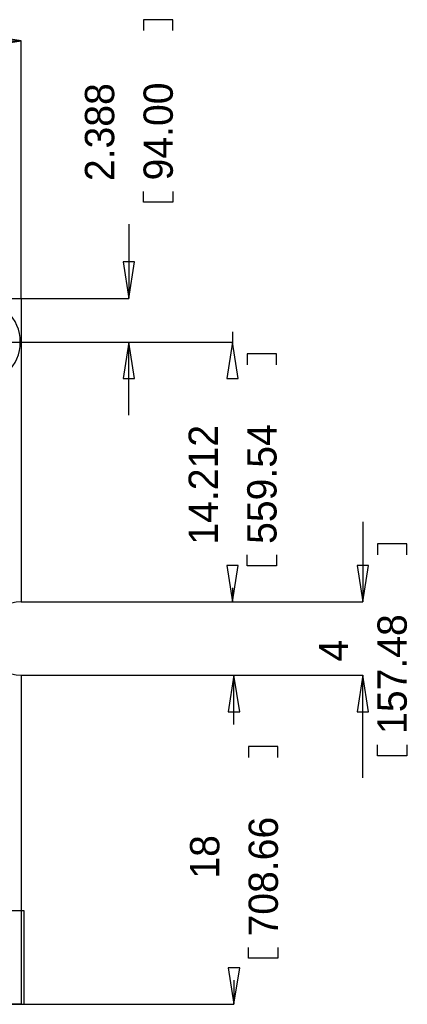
# Model space of a CAD drawing. Extents: x -8.5 to 88.7, y 0 to 55.1.
# Tile 8 of 8: x 67.5 to 88.7, y 0 to 53.8. Entities that reach past the tile are written whole.
import ezdxf

# ---------------------------------------------------------------- set-up
doc = ezdxf.new("R2010")
doc.units = 0
for name, color, linetype in [('BG_DIMENSION', 2, 'CONTINUOUS'), ('BG_OUTLINE', 80, 'CONTINUOUS'), ('PG_ASSEMBLY_TOP', 23, 'CONTINUOUS')]:
    doc.layers.add(name, color=color, linetype=linetype)

msp = doc.modelspace()

# ---------------------------------------------------------------- linework, layer by layer
at = {"layer": 'BG_DIMENSION'}
for points in [[(75.8825, 53.2384), (75.8825, 53.8353), (74.2823, 53.8353), (74.2823, 53.2384)], [(65.600072, 52.36718), (67.600068, 52.6796), (65.600072, 52.99202), (65.600072, 52.36718)], [(40.30345, 52.6796), (67.600068, 52.6796)], [(67.600068, 38.599872), (67.600068, 52.6796)], [(75.8825, 44.45), (75.8825, 43.8531), (74.2823, 43.8531), (74.2823, 44.45)], [(73.4822, 42.65295), (73.4822, 38.599872)], [(73.16978, 40.599868), (73.4822, 38.599872), (73.79462, 40.599868), (73.16978, 40.599868)], [(67.600068, 38.599872), (73.4822, 38.599872)], [(79.1464, 36.76015), (79.1464, 36.212272)], [(65.212468, 36.212272), (79.1464, 36.212272)], [(65.212468, 36.212272), (73.4822, 36.212272)], [(73.79462, 34.212276), (73.4822, 36.212272), (73.16978, 34.212276), (73.79462, 34.212276)], [(73.4822, 32.21228), (73.4822, 36.212272)], [(79.45882, 34.212276), (79.1464, 36.212272), (78.83398, 34.212276), (79.45882, 34.212276)], [(81.5467, 34.9631), (81.5467, 35.56), (79.9465, 35.56), (79.9465, 34.9631)], [(86.2584, 26.37155), (86.2584, 21.999956)], [(88.6587, 24.5745), (88.6587, 25.1714), (87.0585, 25.1714), (87.0585, 24.5745)], [(81.5467, 24.5745), (81.5467, 23.9776), (79.9465, 23.9776), (79.9465, 24.5745)], [(78.83398, 23.999952), (79.1464, 21.999956), (79.45882, 23.999952), (78.83398, 23.999952)], [(85.94598, 23.999952), (86.2584, 21.999956), (86.57082, 23.999952), (85.94598, 23.999952)], [(79.1464, 22.77745), (79.1464, 21.999956)], [(67.600068, 21.999956), (86.2584, 21.999956)], [(67.600068, 21.999956), (79.1464, 21.999956)], [(67.600068, 17.999964), (79.2226, 17.999964)], [(67.600068, 17.999964), (86.2584, 17.999964)], [(79.53502, 15.999968), (79.2226, 17.999964), (78.91018, 15.999968), (79.53502, 15.999968)], [(79.2226, 15.29715), (79.2226, 17.999964)], [(86.57082, 15.999968), (86.2584, 17.999964), (85.94598, 15.999968), (86.57082, 15.999968)], [(86.2584, 12.38885), (86.2584, 17.999964)], [(81.6229, 13.5001), (81.6229, 14.097), (80.0227, 14.097), (80.0227, 13.5001)], [(88.6587, 14.1859), (88.6587, 13.589), (87.0585, 13.589), (87.0585, 14.1859)], [(81.6229, 3.1115), (81.6229, 2.5146), (80.0227, 2.5146), (80.0227, 3.1115)], [(78.91018, 1.999996), (79.2226, 0), (79.53502, 1.999996), (78.91018, 1.999996)], [(79.2226, 1.31445), (79.2226, 0)], [(67.600068, 0), (79.2226, 0)]]:
    msp.add_lwpolyline(points, dxfattribs=at)
at = {"layer": 'BG_OUTLINE'}
for points in [[(67.600068, 0), (25.299924, 0), (25.299924, 3.75412, 0.414116), (24.800052, 4.253992, 0.414221), (24.299926, 3.75412), (24.299926, 0), (0, 0), (0, 17.999964, 0.41415), (1.999996, 19.99996, 0.414214), (0, 21.999956), (0, 38.599872), (67.600068, 38.599872), (67.600068, 21.999956, 1.000034), (67.600068, 17.999964)], [(67.600068, 0), (25.299924, 0), (25.299924, 3.75412, 0.414116), (24.800052, 4.253992, 0.414221), (24.299926, 3.75412), (24.299926, 0), (0, 0), (0, 17.999964, 0.41415), (1.999996, 19.99996, 0.414214), (0, 21.999956), (0, 38.599872), (67.600068, 38.599872), (67.600068, 21.999956, 1.000034), (67.600068, 17.999964)], [(67.600068, 0), (25.299924, 0), (25.299924, 3.75412, 0.414116), (24.800052, 4.253992, 0.414219), (24.299926, 3.75412), (24.299926, 0), (0, 0), (0, 17.999964, 0.414152), (1.999996, 19.99996, 0.414214), (0, 21.999956), (0, 38.599872), (67.600068, 38.599872), (67.600068, 21.999956, 1.000035), (67.600068, 17.999964)]]:
    msp.add_lwpolyline(points, format="xyb", close=True, dxfattribs=at)
msp.add_lwpolyline([(67.600068, 38.599872), (67.600068, 30.599888)], dxfattribs=at)
at = {"layer": 'PG_ASSEMBLY_TOP'}
msp.add_lwpolyline([(67.552824, 36.212272, 1), (62.872112, 36.212272, 1), (67.552824, 36.212272)], format="xyb", dxfattribs=at)
for points in [[(0.001016, 0), (0.001016, 5.129022), (67.750944, 5.129022), (67.750944, 0)], [(25.30094, 0), (67.750944, 0)]]:
    msp.add_lwpolyline(points, dxfattribs=at)

# ---------------------------------------------------------------- texts
at = {"layer": 'BG_DIMENSION'}
for s, p in [('2.388', (72.6821, 45.0088)), ('94.00', (75.8825, 45.0469)), ('559.54', (81.5467, 25.1714)), ('14.212', (78.3463, 25.1333)), ('157.48', (88.6587, 14.7828)), ('4', (85.4583, 18.7452)), ('708.66', (81.6229, 3.7084)), ('18', (78.4225, 6.8707))]:
    msp.add_text(s, height=1.6002, rotation=90, dxfattribs=at).set_placement(p)

doc.saveas('drawing.dxf')
